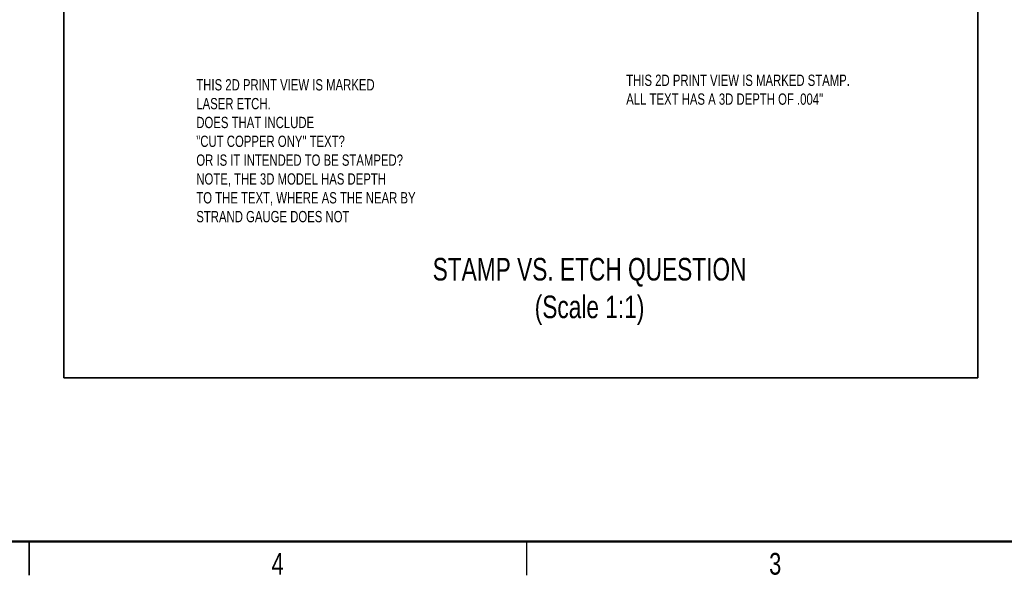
# Model space of a CAD drawing. Header units: inches. Extents: x 0.1 to 87.3, y 0.1 to 33.9.
# Tile 54 of 140: x 21.9 to 32.8, y 0.1 to 6.3. Entities that reach past the tile are written whole.
import ezdxf

# ---------------------------------------------------------------- set-up
doc = ezdxf.new("R2010")
doc.units = ezdxf.units.IN
doc.header["$MEASUREMENT"] = 0
doc.layers.add('BOARDER_2', color=5, linetype='Continuous', lineweight=35)
doc.layers.add('NOTES', color=5, linetype='Continuous')
doc.styles.add('SLDTEXTSTYLE0', font='TXT', dxfattribs={"width": 0.75})

msp = doc.modelspace()

# ---------------------------------------------------------------- linework, layer by layer
at = {"color": 7, "linetype": 'Continuous', "lineweight": 50}
msp.add_line((43.5, 0.5), (0.5, 0.5), dxfattribs=at)
at = {"color": 7, "linetype": 'Continuous', "lineweight": 25}
for p, q in [((22, 0.124961), (22, 0.500039)), ((22, 0.5), (22, 0.125)), ((27.5, 0.5), (27.5, 0.125))]:
    msp.add_line(p, q, dxfattribs=at)
at = {"layer": 'BOARDER_2'}
for p, q in [((22.383088, 14.267882), (22.383088, 2.309877)), ((32.488767, 14.267882), (32.488767, 2.309877)), ((32.488767, 2.309877), (22.383088, 2.309877))]:
    msp.add_line(p, q, dxfattribs=at)

# ---------------------------------------------------------------- texts
at = {"color": 7, "linetype": 'Continuous', "lineweight": 0, "char_height": 0.24, "attachment_point": 2, "style": 'SLDTEXTSTYLE0'}
for s, insert in [('4', (24.747583, 0.372586)), ('3', (30.247583, 0.372586))]:
    msp.add_mtext(s, dxfattribs=dict(at, insert=insert))
at = {"layer": 'NOTES', "style": 'SLDTEXTSTYLE0'}
for s, insert, char_height, attachment_point in [('THIS 2D PRINT VIEW IS MARKED STAMP.^JALL TEXT HAS A 3D DEPTH OF .004"', (28.600629, 5.665857), 0.125, 1), ('THIS 2D PRINT VIEW IS MARKED^JLASER ETCH.^JDOES THAT INCLUDE ^J"CUT COPPER ONY" TEXT?^JOR IS IT INTENDED TO BE STAMPED?^JNOTE, THE 3D MODEL HAS DEPTH^JTO THE TEXT, WHERE AS THE NEAR BY^JSTRAND GAUGE DOES NOT', (23.848135, 5.615645), 0.125, 1), ('STAMP VS. ETCH QUESTION^J(Scale 1:1)', (28.195421, 3.637487), 0.25, 2)]:
    msp.add_mtext(s, dxfattribs=dict(at, insert=insert, char_height=char_height, attachment_point=attachment_point))

doc.saveas('drawing.dxf')
